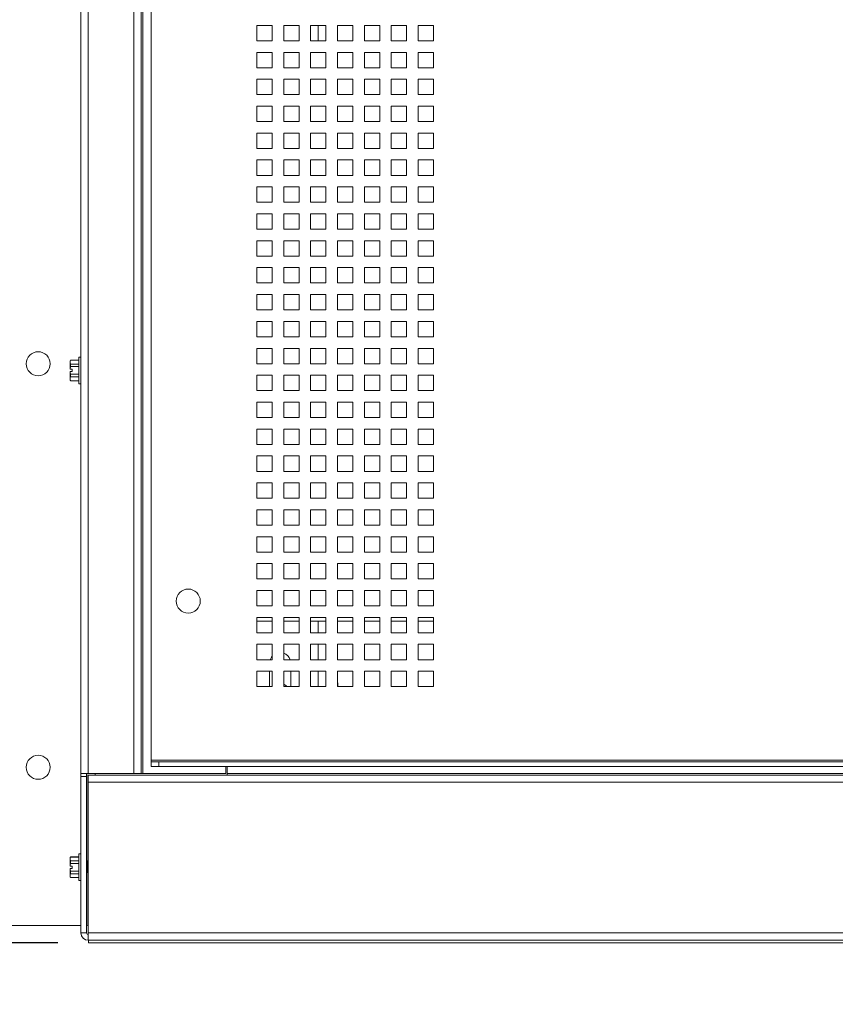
# Paper-space layout '5' of a CAD drawing. Header units: inches. Extents: x 1 to 109, y 1 to 85.
# Tile 24 of 58: x 46.61 to 53.25, y 44.01 to 52.01. Entities that reach past the tile are written whole.
import ezdxf

# ---------------------------------------------------------------- set-up
doc = ezdxf.new("R2010")
doc.units = ezdxf.units.IN
doc.header["$MEASUREMENT"] = 0
doc.layers.add('FORMAT', color=7, linetype='Continuous')
doc.styles.add('SLDTEXTSTYLE0', font='GOTHIC.TTF', dxfattribs={"width": 0.913})
doc.dimstyles.new('SLDDIMSTYLE10', dxfattribs={"dimtxt": 0.625, "dimasz": 0.65, "dimexe": 0, "dimexo": 0.0625, "dimgap": 0.15625, "dimtad": 0, "dimtih": 1, "dimtoh": 1, "dimdec": 0, "dimlfac": 1.6, "dimrnd": 1e-09, "dimzin": 12, "dimdsep": 46, "dimtxsty": 'SLDTEXTSTYLE0', "dimblk1": 'NONE', "dimblk2": 'NONE', "dimsah": 1, "dimcen": 0.09, "dimadec": 0, "dimazin": 3, "dimtfac": 1, "dimtdec": 0, "dimtofl": 0, "dimtmove": 0, "dimatfit": 3, "dimldrblk": 'NONE', "dimfxl": 1, "dimfrac": 2, "dimtolj": 1, "dimtzin": 12, "dimarcsym": 0})
doc.dimstyles.new('SLDDIMSTYLE11', dxfattribs={"dimtxt": 0.625, "dimasz": 0.65, "dimexe": 0, "dimexo": 0.0625, "dimgap": 0.15625, "dimtad": 0, "dimtih": 1, "dimtoh": 1, "dimlfac": 1.6, "dimrnd": 1e-09, "dimzin": 12, "dimdsep": 46, "dimtxsty": 'SLDTEXTSTYLE0', "dimblk1": 'NONE', "dimblk2": 'NONE', "dimsah": 1, "dimcen": 0.09, "dimadec": 0, "dimazin": 3, "dimtfac": 1, "dimtofl": 0, "dimtmove": 0, "dimatfit": 3, "dimldrblk": 'NONE', "dimfxl": 1, "dimfrac": 2, "dimtolj": 1, "dimtzin": 12, "dimarcsym": 0})

# ---------------------------------------------------------------- blocks, each defined once
blk = doc.blocks.new('_D_133')
at = {"layer": 'FORMAT', "color": 1, "ltscale": 5}
blk.add_line((46.9224, 44.5089), (40.4804, 44.5089), dxfattribs=at)
at = {"layer": 'FORMAT', "color": 1, "ltscale": 5, "insert": (39.5107, 44.8112), "char_height": 0.625, "attachment_point": 1, "style": 'SLDTEXTSTYLE0'}
blk.add_mtext('0', dxfattribs=at)
blk = doc.blocks.new('_NONE')
blk = doc.blocks.new('_D_134')
at = {"layer": 'FORMAT', "color": 1, "ltscale": 5}
blk.add_line((46.5124, 45.9346), (40.4804, 45.9346), dxfattribs=at)
at = {"layer": 'FORMAT', "color": 1, "ltscale": 5, "char_height": 0.625, "attachment_point": 1, "style": 'SLDTEXTSTYLE0'}
for s, insert in [('2 X ', (36.9248, 46.2368)), ('2.28', (38.3562, 46.2368))]:
    blk.add_mtext(s, dxfattribs=dict(at, insert=insert))
blk = doc.blocks.new('_D_135')
at = {"layer": 'FORMAT', "color": 1, "ltscale": 5}
blk.add_line((46.5124, 49.2158), (40.4804, 49.2158), dxfattribs=at)
at = {"layer": 'FORMAT', "color": 1, "ltscale": 5, "char_height": 0.625, "attachment_point": 1, "style": 'SLDTEXTSTYLE0'}
for s, insert in [('2 X ', (36.9248, 49.5181)), ('7.53', (38.3562, 49.5181))]:
    blk.add_mtext(s, dxfattribs=dict(at, insert=insert))
blk = doc.blocks.new('_D_136')
at = {"layer": 'FORMAT', "color": 1, "ltscale": 5}
blk.add_line((46.5124, 57.1846), (40.4804, 57.1846), dxfattribs=at)
at = {"layer": 'FORMAT', "color": 1, "ltscale": 5, "char_height": 0.625, "attachment_point": 1, "style": 'SLDTEXTSTYLE0'}
for s, insert in [('2 X ', (36.463, 57.4868)), ('20.28', (37.8944, 57.4868))]:
    blk.add_mtext(s, dxfattribs=dict(at, insert=insert))
blk = doc.blocks.new('_D_137')
at = {"layer": 'FORMAT', "color": 1, "ltscale": 5}
blk.add_line((46.5124, 60.4658), (40.4804, 60.4658), dxfattribs=at)
at = {"layer": 'FORMAT', "color": 1, "ltscale": 5, "char_height": 0.625, "attachment_point": 1, "style": 'SLDTEXTSTYLE0'}
for s, insert in [('2 X ', (36.463, 60.7681)), ('25.53', (37.8944, 60.7681))]:
    blk.add_mtext(s, dxfattribs=dict(at, insert=insert))
blk = doc.blocks.new('_D_138')
at = {"layer": 'FORMAT', "color": 1, "ltscale": 5}
blk.add_line((41.222, 65.6113), (40.4804, 65.6113), dxfattribs=at)
at = {"layer": 'FORMAT', "color": 1, "ltscale": 5, "insert": (37.8944, 65.9136), "char_height": 0.625, "attachment_point": 1, "style": 'SLDTEXTSTYLE0'}
blk.add_mtext('33.76', dxfattribs=at)
blk = doc.blocks.new('_D_139')
at = {"layer": 'FORMAT', "color": 1, "ltscale": 5}
blk.add_line((53.3865, 69.233), (40.4804, 69.233), dxfattribs=at)
at = {"layer": 'FORMAT', "color": 1, "ltscale": 5, "insert": (37.8944, 69.5353), "char_height": 0.625, "attachment_point": 1, "style": 'SLDTEXTSTYLE0'}
blk.add_mtext('39.56', dxfattribs=at)

psp = doc.layouts.new('5')

# ---------------------------------------------------------------- linework, layer by layer
at = {"color": 7, "linetype": 'Continuous', "lineweight": 15, "ltscale": 5}
for p, q in [((47.1099, 45.8841), (47.1099, 60.5752)), ((47.1691, 60.5752), (47.1691, 45.8841)), ((47.541, 45.8841), (47.541, 60.5752)), ((47.6002, 45.8841), (47.6002, 60.5752)), ((47.6127, 45.8841), (47.6127, 60.5752)), ((47.681, 45.9921), (47.681, 60.4786)), ((48.6654, 51.9659), (48.5404, 51.9659)), ((48.5404, 51.9659), (48.5404, 51.8409)), ((48.6654, 51.8409), (48.6654, 51.9659)), ((48.8842, 51.9659), (48.7592, 51.9659)), ((48.7592, 51.9659), (48.7592, 51.8409)), ((48.8842, 51.8409), (48.8842, 51.9659)), ((49.1029, 51.9659), (48.9779, 51.9659)), ((48.9779, 51.9659), (48.9779, 51.8409)), ((49.0405, 51.9659), (49.0405, 51.8409)), ((49.1029, 51.8409), (49.1029, 51.9659)), ((49.3217, 51.9659), (49.1967, 51.9659)), ((49.1967, 51.9659), (49.1967, 51.8409)), ((49.1968, 51.9659), (49.1968, 51.8409)), ((49.3217, 51.8409), (49.3217, 51.9659)), ((49.5404, 51.9659), (49.4154, 51.9659)), ((49.4154, 51.9659), (49.4154, 51.8409)), ((49.5404, 51.8409), (49.5404, 51.9659)), ((49.7592, 51.9659), (49.6342, 51.9659)), ((49.6342, 51.9659), (49.6342, 51.8409)), ((49.7592, 51.8409), (49.7592, 51.9659)), ((49.9779, 51.9659), (49.8529, 51.9659)), ((49.8529, 51.9659), (49.8529, 51.8409)), ((49.9779, 51.8409), (49.9779, 51.9659)), ((48.5404, 51.8409), (48.6654, 51.8409)), ((48.7592, 51.8409), (48.8842, 51.8409)), ((48.9779, 51.8409), (49.1029, 51.8409)), ((49.1967, 51.8409), (49.3217, 51.8409)), ((49.4154, 51.8409), (49.5404, 51.8409)), ((49.6342, 51.8409), (49.7592, 51.8409)), ((49.8529, 51.8409), (49.9779, 51.8409)), ((48.6654, 51.7472), (48.5404, 51.7472)), ((48.5404, 51.7472), (48.5404, 51.6222)), ((48.6654, 51.6222), (48.6654, 51.7472)), ((48.8842, 51.7472), (48.7592, 51.7472)), ((48.7592, 51.7472), (48.7592, 51.6222)), ((48.8842, 51.6222), (48.8842, 51.7472)), ((49.1029, 51.7472), (48.9779, 51.7472)), ((48.9779, 51.7472), (48.9779, 51.6222)), ((49.1029, 51.6222), (49.1029, 51.7472)), ((49.3217, 51.7472), (49.1967, 51.7472)), ((49.1967, 51.7472), (49.1967, 51.6222)), ((49.3217, 51.6222), (49.3217, 51.7472)), ((49.5404, 51.7472), (49.4154, 51.7472)), ((49.4154, 51.7472), (49.4154, 51.6222)), ((49.5404, 51.6222), (49.5404, 51.7472)), ((49.7592, 51.7472), (49.6342, 51.7472)), ((49.6342, 51.7472), (49.6342, 51.6222)), ((49.7592, 51.6222), (49.7592, 51.7472)), ((49.9779, 51.7472), (49.8529, 51.7472)), ((49.8529, 51.7472), (49.8529, 51.6222)), ((49.9779, 51.6222), (49.9779, 51.7472)), ((48.5404, 51.6222), (48.6654, 51.6222)), ((48.7592, 51.6222), (48.8842, 51.6222)), ((48.9779, 51.6222), (49.1029, 51.6222)), ((49.1967, 51.6222), (49.3217, 51.6222)), ((49.4154, 51.6222), (49.5404, 51.6222)), ((49.6342, 51.6222), (49.7592, 51.6222)), ((49.8529, 51.6222), (49.9779, 51.6222)), ((48.6654, 51.5284), (48.5404, 51.5284)), ((48.5404, 51.5284), (48.5404, 51.4034)), ((48.6654, 51.4034), (48.6654, 51.5284)), ((48.8842, 51.5284), (48.7592, 51.5284)), ((48.7592, 51.5284), (48.7592, 51.4034)), ((48.8842, 51.4034), (48.8842, 51.5284)), ((49.1029, 51.5284), (48.9779, 51.5284)), ((48.9779, 51.5284), (48.9779, 51.4034)), ((49.1029, 51.4034), (49.1029, 51.5284)), ((49.3217, 51.5284), (49.1967, 51.5284)), ((49.1967, 51.5284), (49.1967, 51.4034)), ((49.3217, 51.4034), (49.3217, 51.5284)), ((49.5404, 51.5284), (49.4154, 51.5284)), ((49.4154, 51.5284), (49.4154, 51.4034)), ((49.5404, 51.4034), (49.5404, 51.5284)), ((49.7592, 51.5284), (49.6342, 51.5284)), ((49.6342, 51.5284), (49.6342, 51.4034)), ((49.7592, 51.4034), (49.7592, 51.5284)), ((49.9779, 51.5284), (49.8529, 51.5284)), ((49.8529, 51.5284), (49.8529, 51.4034)), ((49.9779, 51.4034), (49.9779, 51.5284)), ((48.5404, 51.4034), (48.6654, 51.4034)), ((48.7592, 51.4034), (48.8842, 51.4034)), ((48.9779, 51.4034), (49.1029, 51.4034)), ((49.1967, 51.4034), (49.3217, 51.4034)), ((49.4154, 51.4034), (49.5404, 51.4034)), ((49.6342, 51.4034), (49.7592, 51.4034)), ((49.8529, 51.4034), (49.9779, 51.4034)), ((48.6654, 51.3097), (48.5404, 51.3097)), ((48.5404, 51.3097), (48.5404, 51.1847)), ((48.6654, 51.1847), (48.6654, 51.3097)), ((48.8842, 51.3097), (48.7592, 51.3097)), ((48.7592, 51.3097), (48.7592, 51.1847)), ((48.8842, 51.1847), (48.8842, 51.3097)), ((49.1029, 51.3097), (48.9779, 51.3097)), ((48.9779, 51.3097), (48.9779, 51.1847)), ((49.1029, 51.1847), (49.1029, 51.3097)), ((49.3217, 51.3097), (49.1967, 51.3097)), ((49.1967, 51.3097), (49.1967, 51.1847)), ((49.3217, 51.1847), (49.3217, 51.3097)), ((49.5404, 51.3097), (49.4154, 51.3097)), ((49.4154, 51.3097), (49.4154, 51.1847)), ((49.5404, 51.1847), (49.5404, 51.3097)), ((49.7592, 51.3097), (49.6342, 51.3097)), ((49.6342, 51.3097), (49.6342, 51.1847)), ((49.7592, 51.1847), (49.7592, 51.3097)), ((49.9779, 51.3097), (49.8529, 51.3097)), ((49.8529, 51.3097), (49.8529, 51.1847)), ((49.9779, 51.1847), (49.9779, 51.3097)), ((48.5404, 51.1847), (48.6654, 51.1847)), ((48.7592, 51.1847), (48.8842, 51.1847)), ((48.9779, 51.1847), (49.1029, 51.1847)), ((49.1967, 51.1847), (49.3217, 51.1847)), ((49.4154, 51.1847), (49.5404, 51.1847)), ((49.6342, 51.1847), (49.7592, 51.1847)), ((49.8529, 51.1847), (49.9779, 51.1847)), ((48.6654, 51.0909), (48.5404, 51.0909)), ((48.5404, 51.0909), (48.5404, 50.9659)), ((48.6654, 50.9659), (48.6654, 51.0909)), ((48.8842, 51.0909), (48.7592, 51.0909)), ((48.7592, 51.0909), (48.7592, 50.9659)), ((48.8842, 50.9659), (48.8842, 51.0909)), ((49.1029, 51.0909), (48.9779, 51.0909)), ((48.9779, 51.0909), (48.9779, 50.9659)), ((49.1029, 50.9659), (49.1029, 51.0909)), ((49.3217, 51.0909), (49.1967, 51.0909)), ((49.1967, 51.0909), (49.1967, 50.9659)), ((49.3217, 50.9659), (49.3217, 51.0909)), ((49.5404, 51.0909), (49.4154, 51.0909)), ((49.4154, 51.0909), (49.4154, 50.9659)), ((49.5404, 50.9659), (49.5404, 51.0909)), ((49.7592, 51.0909), (49.6342, 51.0909)), ((49.6342, 51.0909), (49.6342, 50.9659)), ((49.7592, 50.9659), (49.7592, 51.0909)), ((49.9779, 51.0909), (49.8529, 51.0909)), ((49.8529, 51.0909), (49.8529, 50.9659)), ((49.9779, 50.9659), (49.9779, 51.0909)), ((48.5404, 50.9659), (48.6654, 50.9659)), ((48.7592, 50.9659), (48.8842, 50.9659)), ((48.9779, 50.9659), (49.1029, 50.9659)), ((49.1967, 50.9659), (49.3217, 50.9659)), ((49.4154, 50.9659), (49.5404, 50.9659)), ((49.6342, 50.9659), (49.7592, 50.9659)), ((49.8529, 50.9659), (49.9779, 50.9659)), ((48.6654, 50.8722), (48.5404, 50.8722)), ((48.5404, 50.8722), (48.5404, 50.7472)), ((48.6654, 50.7472), (48.6654, 50.8722)), ((48.8842, 50.8722), (48.7592, 50.8722)), ((48.7592, 50.8722), (48.7592, 50.7472)), ((48.8842, 50.7472), (48.8842, 50.8722)), ((49.1029, 50.8722), (48.9779, 50.8722)), ((48.9779, 50.8722), (48.9779, 50.7472)), ((49.1029, 50.7472), (49.1029, 50.8722)), ((49.3217, 50.8722), (49.1967, 50.8722)), ((49.1967, 50.8722), (49.1967, 50.7472)), ((49.3217, 50.7472), (49.3217, 50.8722)), ((49.5404, 50.8722), (49.4154, 50.8722)), ((49.4154, 50.8722), (49.4154, 50.7472)), ((49.5404, 50.7472), (49.5404, 50.8722)), ((49.7592, 50.8722), (49.6342, 50.8722)), ((49.6342, 50.8722), (49.6342, 50.7472)), ((49.7592, 50.7472), (49.7592, 50.8722)), ((49.9779, 50.8722), (49.8529, 50.8722)), ((49.8529, 50.8722), (49.8529, 50.7472)), ((49.9779, 50.7472), (49.9779, 50.8722)), ((48.5404, 50.7472), (48.6654, 50.7472)), ((48.7592, 50.7472), (48.8842, 50.7472)), ((48.9779, 50.7472), (49.1029, 50.7472)), ((49.1967, 50.7472), (49.3217, 50.7472)), ((49.4154, 50.7472), (49.5404, 50.7472)), ((49.6342, 50.7472), (49.7592, 50.7472)), ((49.8529, 50.7472), (49.9779, 50.7472)), ((48.6654, 50.6534), (48.5404, 50.6534)), ((48.5404, 50.6534), (48.5404, 50.5284)), ((48.6654, 50.5284), (48.6654, 50.6534)), ((48.8842, 50.6534), (48.7592, 50.6534)), ((48.7592, 50.6534), (48.7592, 50.5284)), ((48.8842, 50.5284), (48.8842, 50.6534)), ((49.1029, 50.6534), (48.9779, 50.6534)), ((48.9779, 50.6534), (48.9779, 50.5284)), ((49.1029, 50.5284), (49.1029, 50.6534)), ((49.3217, 50.6534), (49.1967, 50.6534)), ((49.1967, 50.6534), (49.1967, 50.5284)), ((49.3217, 50.5284), (49.3217, 50.6534)), ((49.5404, 50.6534), (49.4154, 50.6534)), ((49.4154, 50.6534), (49.4154, 50.5284)), ((49.5404, 50.5284), (49.5404, 50.6534)), ((49.7592, 50.6534), (49.6342, 50.6534)), ((49.6342, 50.6534), (49.6342, 50.5284)), ((49.7592, 50.5284), (49.7592, 50.6534)), ((49.9779, 50.6534), (49.8529, 50.6534)), ((49.8529, 50.6534), (49.8529, 50.5284)), ((49.9779, 50.5284), (49.9779, 50.6534)), ((48.5404, 50.5284), (48.6654, 50.5284)), ((48.7592, 50.5284), (48.8842, 50.5284)), ((48.9779, 50.5284), (49.1029, 50.5284)), ((49.1967, 50.5284), (49.3217, 50.5284)), ((49.4154, 50.5284), (49.5404, 50.5284)), ((49.6342, 50.5284), (49.7592, 50.5284)), ((49.8529, 50.5284), (49.9779, 50.5284)), ((48.6654, 50.4347), (48.5404, 50.4347)), ((48.5404, 50.4347), (48.5404, 50.3097)), ((48.6654, 50.3097), (48.6654, 50.4347)), ((48.8842, 50.4347), (48.7592, 50.4347)), ((48.7592, 50.4347), (48.7592, 50.3097)), ((48.8842, 50.3097), (48.8842, 50.4347)), ((49.1029, 50.4347), (48.9779, 50.4347)), ((48.9779, 50.4347), (48.9779, 50.3097)), ((49.1029, 50.3097), (49.1029, 50.4347)), ((49.3217, 50.4347), (49.1967, 50.4347)), ((49.1967, 50.4347), (49.1967, 50.3097)), ((49.3217, 50.3097), (49.3217, 50.4347)), ((49.5404, 50.4347), (49.4154, 50.4347)), ((49.4154, 50.4347), (49.4154, 50.3097)), ((49.5404, 50.3097), (49.5404, 50.4347)), ((49.7592, 50.4347), (49.6342, 50.4347)), ((49.6342, 50.4347), (49.6342, 50.3097)), ((49.7592, 50.3097), (49.7592, 50.4347)), ((49.9779, 50.4347), (49.8529, 50.4347)), ((49.8529, 50.4347), (49.8529, 50.3097)), ((49.9779, 50.3097), (49.9779, 50.4347)), ((48.5404, 50.3097), (48.6654, 50.3097)), ((48.7592, 50.3097), (48.8842, 50.3097)), ((48.9779, 50.3097), (49.1029, 50.3097)), ((49.1967, 50.3097), (49.3217, 50.3097)), ((49.4154, 50.3097), (49.5404, 50.3097)), ((49.6342, 50.3097), (49.7592, 50.3097)), ((49.8529, 50.3097), (49.9779, 50.3097)), ((48.6654, 50.2159), (48.5404, 50.2159)), ((48.5404, 50.2159), (48.5404, 50.0909)), ((48.6654, 50.0909), (48.6654, 50.2159)), ((48.8842, 50.2159), (48.7592, 50.2159)), ((48.7592, 50.2159), (48.7592, 50.0909)), ((48.8842, 50.0909), (48.8842, 50.2159)), ((49.1029, 50.2159), (48.9779, 50.2159)), ((48.9779, 50.2159), (48.9779, 50.0909)), ((49.1029, 50.0909), (49.1029, 50.2159)), ((49.3217, 50.2159), (49.1967, 50.2159)), ((49.1967, 50.2159), (49.1967, 50.0909)), ((49.3217, 50.0909), (49.3217, 50.2159)), ((49.5404, 50.2159), (49.4154, 50.2159)), ((49.4154, 50.2159), (49.4154, 50.0909)), ((49.5404, 50.0909), (49.5404, 50.2159)), ((49.7592, 50.2159), (49.6342, 50.2159)), ((49.6342, 50.2159), (49.6342, 50.0909)), ((49.7592, 50.0909), (49.7592, 50.2159)), ((49.9779, 50.2159), (49.8529, 50.2159)), ((49.8529, 50.2159), (49.8529, 50.0909)), ((49.9779, 50.0909), (49.9779, 50.2159)), ((48.5404, 50.0909), (48.6654, 50.0909)), ((48.7592, 50.0909), (48.8842, 50.0909)), ((48.9779, 50.0909), (49.1029, 50.0909)), ((49.1967, 50.0909), (49.3217, 50.0909)), ((49.4154, 50.0909), (49.5404, 50.0909)), ((49.6342, 50.0909), (49.7592, 50.0909)), ((49.8529, 50.0909), (49.9779, 50.0909)), ((48.6654, 49.9972), (48.5404, 49.9972)), ((48.5404, 49.9972), (48.5404, 49.8722)), ((48.6654, 49.8722), (48.6654, 49.9972)), ((48.8842, 49.9972), (48.7592, 49.9972)), ((48.7592, 49.9972), (48.7592, 49.8722)), ((48.8842, 49.8722), (48.8842, 49.9972)), ((49.1029, 49.9972), (48.9779, 49.9972)), ((48.9779, 49.9972), (48.9779, 49.8722)), ((49.1029, 49.8722), (49.1029, 49.9972)), ((49.3217, 49.9972), (49.1967, 49.9972)), ((49.1967, 49.9972), (49.1967, 49.8722)), ((49.3217, 49.8722), (49.3217, 49.9972)), ((49.5404, 49.9972), (49.4154, 49.9972)), ((49.4154, 49.9972), (49.4154, 49.8722)), ((49.5404, 49.8722), (49.5404, 49.9972)), ((49.7592, 49.9972), (49.6342, 49.9972)), ((49.6342, 49.9972), (49.6342, 49.8722)), ((49.7592, 49.8722), (49.7592, 49.9972)), ((49.9779, 49.9972), (49.8529, 49.9972)), ((49.8529, 49.9972), (49.8529, 49.8722)), ((49.9779, 49.8722), (49.9779, 49.9972)), ((48.5404, 49.8722), (48.6654, 49.8722)), ((48.7592, 49.8722), (48.8842, 49.8722)), ((48.9779, 49.8722), (49.1029, 49.8722)), ((49.1967, 49.8722), (49.3217, 49.8722)), ((49.4154, 49.8722), (49.5404, 49.8722)), ((49.6342, 49.8722), (49.7592, 49.8722)), ((49.8529, 49.8722), (49.9779, 49.8722)), ((48.6654, 49.7784), (48.5404, 49.7784)), ((48.5404, 49.7784), (48.5404, 49.6534)), ((48.6654, 49.6534), (48.6654, 49.7784)), ((48.8842, 49.7784), (48.7592, 49.7784)), ((48.7592, 49.7784), (48.7592, 49.6534)), ((48.8842, 49.6534), (48.8842, 49.7784)), ((49.1029, 49.7784), (48.9779, 49.7784)), ((48.9779, 49.7784), (48.9779, 49.6534)), ((49.1029, 49.6534), (49.1029, 49.7784)), ((49.3217, 49.7784), (49.1967, 49.7784)), ((49.1967, 49.7784), (49.1967, 49.6534)), ((49.3217, 49.6534), (49.3217, 49.7784)), ((49.5404, 49.7784), (49.4154, 49.7784)), ((49.4154, 49.7784), (49.4154, 49.6534)), ((49.5404, 49.6534), (49.5404, 49.7784)), ((49.7592, 49.7784), (49.6342, 49.7784)), ((49.6342, 49.7784), (49.6342, 49.6534)), ((49.7592, 49.6534), (49.7592, 49.7784)), ((49.9779, 49.7784), (49.8529, 49.7784)), ((49.8529, 49.7784), (49.8529, 49.6534)), ((49.9779, 49.6534), (49.9779, 49.7784)), ((48.5404, 49.6534), (48.6654, 49.6534)), ((48.7592, 49.6534), (48.8842, 49.6534)), ((48.9779, 49.6534), (49.1029, 49.6534)), ((49.1967, 49.6534), (49.3217, 49.6534)), ((49.4154, 49.6534), (49.5404, 49.6534)), ((49.6342, 49.6534), (49.7592, 49.6534)), ((49.8529, 49.6534), (49.9779, 49.6534)), ((48.6654, 49.5597), (48.5404, 49.5597)), ((48.5404, 49.5597), (48.5404, 49.4347)), ((48.6654, 49.4347), (48.6654, 49.5597)), ((48.8842, 49.5597), (48.7592, 49.5597)), ((48.7592, 49.5597), (48.7592, 49.4347)), ((48.8842, 49.4347), (48.8842, 49.5597)), ((49.1029, 49.5597), (48.9779, 49.5597)), ((48.9779, 49.5597), (48.9779, 49.4347)), ((49.1029, 49.4347), (49.1029, 49.5597)), ((49.3217, 49.5597), (49.1967, 49.5597)), ((49.1967, 49.5597), (49.1967, 49.4347)), ((49.3217, 49.4347), (49.3217, 49.5597)), ((49.5404, 49.5597), (49.4154, 49.5597)), ((49.4154, 49.5597), (49.4154, 49.4347)), ((49.5404, 49.4347), (49.5404, 49.5597)), ((49.7592, 49.5597), (49.6342, 49.5597)), ((49.6342, 49.5597), (49.6342, 49.4347)), ((49.7592, 49.4347), (49.7592, 49.5597)), ((49.9779, 49.5597), (49.8529, 49.5597)), ((49.8529, 49.5597), (49.8529, 49.4347)), ((49.9779, 49.4347), (49.9779, 49.5597)), ((48.5404, 49.4347), (48.6654, 49.4347)), ((48.7592, 49.4347), (48.8842, 49.4347)), ((48.9779, 49.4347), (49.1029, 49.4347)), ((49.1967, 49.4347), (49.3217, 49.4347)), ((49.4154, 49.4347), (49.5404, 49.4347)), ((49.6342, 49.4347), (49.7592, 49.4347)), ((49.8529, 49.4347), (49.9779, 49.4347)), ((48.6654, 49.3409), (48.5404, 49.3409)), ((48.5404, 49.3409), (48.5404, 49.2159)), ((48.6654, 49.2159), (48.6654, 49.3409)), ((48.8842, 49.3409), (48.7592, 49.3409)), ((48.7592, 49.3409), (48.7592, 49.2159)), ((48.8842, 49.2159), (48.8842, 49.3409)), ((49.1029, 49.3409), (48.9779, 49.3409)), ((48.9779, 49.3409), (48.9779, 49.2159)), ((49.1029, 49.2159), (49.1029, 49.3409)), ((49.3217, 49.3409), (49.1967, 49.3409)), ((49.1967, 49.3409), (49.1967, 49.2159)), ((49.3217, 49.2159), (49.3217, 49.3409)), ((49.5404, 49.3409), (49.4154, 49.3409)), ((49.4154, 49.3409), (49.4154, 49.2159)), ((49.5404, 49.2159), (49.5404, 49.3409)), ((49.7592, 49.3409), (49.6342, 49.3409)), ((49.6342, 49.3409), (49.6342, 49.2159)), ((49.7592, 49.2159), (49.7592, 49.3409)), ((49.9779, 49.3409), (49.8529, 49.3409)), ((49.8529, 49.3409), (49.8529, 49.2159)), ((49.9779, 49.2159), (49.9779, 49.3409)), ((47.0245, 49.2451), (47.0218, 49.2393)), ((47.0218, 49.2288), (47.0218, 49.2393)), ((47.0923, 49.2451), (47.0245, 49.2451)), ((47.0245, 49.2451), (47.0245, 49.2442)), ((47.0923, 49.2442), (47.0245, 49.2442)), ((47.1099, 49.2699), (47.0923, 49.2699)), ((47.0923, 49.2699), (47.0923, 49.0524)), ((47.0218, 49.1709), (47.0218, 49.2288)), ((47.0218, 49.1709), (47.0221, 49.1709)), ((47.0218, 49.0935), (47.0218, 49.1514)), ((47.0221, 49.1514), (47.0218, 49.1514)), ((47.0394, 49.1709), (47.0221, 49.1709)), ((47.0394, 49.1514), (47.0221, 49.1514)), ((47.0245, 49.2134), (47.0245, 49.192)), ((47.0245, 49.2134), (47.0923, 49.2134)), ((47.0923, 49.192), (47.0245, 49.192)), ((47.0394, 49.1514), (47.0394, 49.1709)), ((48.5404, 49.2159), (48.6654, 49.2159)), ((48.7592, 49.2159), (48.8842, 49.2159)), ((48.9779, 49.2159), (49.1029, 49.2159)), ((49.1967, 49.2159), (49.3217, 49.2159)), ((49.4154, 49.2159), (49.5404, 49.2159)), ((49.6342, 49.2159), (49.7592, 49.2159)), ((49.8529, 49.2159), (49.9779, 49.2159)), ((47.0218, 49.083), (47.0218, 49.0935)), ((47.0218, 49.083), (47.0245, 49.0771)), ((47.0245, 49.1303), (47.0923, 49.1303)), ((47.0245, 49.1303), (47.0245, 49.1089)), ((47.0923, 49.1089), (47.0245, 49.1089)), ((47.0245, 49.078), (47.0923, 49.078)), ((47.0245, 49.078), (47.0245, 49.0771)), ((47.0245, 49.0771), (47.0923, 49.0771)), ((48.6654, 49.1222), (48.5404, 49.1222)), ((48.5404, 49.1222), (48.5404, 48.9972)), ((48.6654, 48.9972), (48.6654, 49.1222)), ((48.8842, 49.1222), (48.7592, 49.1222)), ((48.7592, 49.1222), (48.7592, 48.9972)), ((48.8842, 48.9972), (48.8842, 49.1222)), ((49.1029, 49.1222), (48.9779, 49.1222)), ((48.9779, 49.1222), (48.9779, 48.9972)), ((49.1029, 48.9972), (49.1029, 49.1222)), ((49.3217, 49.1222), (49.1967, 49.1222)), ((49.1967, 49.1222), (49.1967, 48.9972)), ((49.3217, 48.9972), (49.3217, 49.1222)), ((49.5404, 49.1222), (49.4154, 49.1222)), ((49.4154, 49.1222), (49.4154, 48.9972)), ((49.5404, 48.9972), (49.5404, 49.1222)), ((49.7592, 49.1222), (49.6342, 49.1222)), ((49.6342, 49.1222), (49.6342, 48.9972)), ((49.7592, 48.9972), (49.7592, 49.1222)), ((49.9779, 49.1222), (49.8529, 49.1222)), ((49.8529, 49.1222), (49.8529, 48.9972)), ((49.9779, 48.9972), (49.9779, 49.1222)), ((47.0923, 49.0524), (47.1099, 49.0524)), ((48.5404, 48.9972), (48.6654, 48.9972)), ((48.7592, 48.9972), (48.8842, 48.9972)), ((48.9779, 48.9972), (49.1029, 48.9972)), ((49.1967, 48.9972), (49.3217, 48.9972)), ((49.4154, 48.9972), (49.5404, 48.9972)), ((49.6342, 48.9972), (49.7592, 48.9972)), ((49.8529, 48.9972), (49.9779, 48.9972)), ((48.6654, 48.9034), (48.5404, 48.9034)), ((48.5404, 48.9034), (48.5404, 48.7784)), ((48.6654, 48.7784), (48.6654, 48.9034)), ((48.8842, 48.9034), (48.7592, 48.9034)), ((48.7592, 48.9034), (48.7592, 48.7784)), ((48.8842, 48.7784), (48.8842, 48.9034)), ((49.1029, 48.9034), (48.9779, 48.9034)), ((48.9779, 48.9034), (48.9779, 48.7784)), ((49.1029, 48.7784), (49.1029, 48.9034)), ((49.3217, 48.9034), (49.1967, 48.9034)), ((49.1967, 48.9034), (49.1967, 48.7784)), ((49.3217, 48.7784), (49.3217, 48.9034)), ((49.5404, 48.9034), (49.4154, 48.9034)), ((49.4154, 48.9034), (49.4154, 48.7784)), ((49.5404, 48.7784), (49.5404, 48.9034)), ((49.7592, 48.9034), (49.6342, 48.9034)), ((49.6342, 48.9034), (49.6342, 48.7784)), ((49.7592, 48.7784), (49.7592, 48.9034)), ((49.9779, 48.9034), (49.8529, 48.9034)), ((49.8529, 48.9034), (49.8529, 48.7784)), ((49.9779, 48.7784), (49.9779, 48.9034)), ((48.5404, 48.7784), (48.6654, 48.7784)), ((48.7592, 48.7784), (48.8842, 48.7784)), ((48.9779, 48.7784), (49.1029, 48.7784)), ((49.1967, 48.7784), (49.3217, 48.7784)), ((49.4154, 48.7784), (49.5404, 48.7784)), ((49.6342, 48.7784), (49.7592, 48.7784)), ((49.8529, 48.7784), (49.9779, 48.7784)), ((48.6654, 48.6847), (48.5404, 48.6847)), ((48.5404, 48.6847), (48.5404, 48.5597)), ((48.6654, 48.5597), (48.6654, 48.6847)), ((48.8842, 48.6847), (48.7592, 48.6847)), ((48.7592, 48.6847), (48.7592, 48.5597)), ((48.8842, 48.5597), (48.8842, 48.6847)), ((49.1029, 48.6847), (48.9779, 48.6847)), ((48.9779, 48.6847), (48.9779, 48.5597)), ((49.1029, 48.5597), (49.1029, 48.6847)), ((49.3217, 48.6847), (49.1967, 48.6847)), ((49.1967, 48.6847), (49.1967, 48.5597)), ((49.3217, 48.5597), (49.3217, 48.6847)), ((49.5404, 48.6847), (49.4154, 48.6847)), ((49.4154, 48.6847), (49.4154, 48.5597)), ((49.5404, 48.5597), (49.5404, 48.6847)), ((49.7592, 48.6847), (49.6342, 48.6847)), ((49.6342, 48.6847), (49.6342, 48.5597)), ((49.7592, 48.5597), (49.7592, 48.6847)), ((49.9779, 48.6847), (49.8529, 48.6847)), ((49.8529, 48.6847), (49.8529, 48.5597)), ((49.9779, 48.5597), (49.9779, 48.6847)), ((48.5404, 48.5597), (48.6654, 48.5597)), ((48.7592, 48.5597), (48.8842, 48.5597)), ((48.9779, 48.5597), (49.1029, 48.5597)), ((49.1967, 48.5597), (49.3217, 48.5597)), ((49.4154, 48.5597), (49.5404, 48.5597)), ((49.6342, 48.5597), (49.7592, 48.5597)), ((49.8529, 48.5597), (49.9779, 48.5597)), ((48.6654, 48.4659), (48.5404, 48.4659)), ((48.5404, 48.4659), (48.5404, 48.3409)), ((48.6654, 48.3409), (48.6654, 48.4659)), ((48.8842, 48.4659), (48.7592, 48.4659)), ((48.7592, 48.4659), (48.7592, 48.3409)), ((48.8842, 48.3409), (48.8842, 48.4659)), ((49.1029, 48.4659), (48.9779, 48.4659)), ((48.9779, 48.4659), (48.9779, 48.3409)), ((49.1029, 48.3409), (49.1029, 48.4659)), ((49.3217, 48.4659), (49.1967, 48.4659)), ((49.1967, 48.4659), (49.1967, 48.3409)), ((49.3217, 48.3409), (49.3217, 48.4659)), ((49.5404, 48.4659), (49.4154, 48.4659)), ((49.4154, 48.4659), (49.4154, 48.3409)), ((49.5404, 48.3409), (49.5404, 48.4659)), ((49.7592, 48.4659), (49.6342, 48.4659)), ((49.6342, 48.4659), (49.6342, 48.3409)), ((49.7592, 48.3409), (49.7592, 48.4659)), ((49.9779, 48.4659), (49.8529, 48.4659)), ((49.8529, 48.4659), (49.8529, 48.3409)), ((49.9779, 48.3409), (49.9779, 48.4659)), ((48.5404, 48.3409), (48.6654, 48.3409)), ((48.7592, 48.3409), (48.8842, 48.3409)), ((48.9779, 48.3409), (49.1029, 48.3409)), ((49.1967, 48.3409), (49.3217, 48.3409)), ((49.4154, 48.3409), (49.5404, 48.3409)), ((49.6342, 48.3409), (49.7592, 48.3409)), ((49.8529, 48.3409), (49.9779, 48.3409)), ((48.6654, 48.2472), (48.5404, 48.2472)), ((48.5404, 48.2472), (48.5404, 48.1222)), ((48.6654, 48.1222), (48.6654, 48.2472)), ((48.8842, 48.2472), (48.7592, 48.2472)), ((48.7592, 48.2472), (48.7592, 48.1222)), ((48.8842, 48.1222), (48.8842, 48.2472)), ((49.1029, 48.2472), (48.9779, 48.2472)), ((48.9779, 48.2472), (48.9779, 48.1222)), ((49.1029, 48.1222), (49.1029, 48.2472)), ((49.3217, 48.2472), (49.1967, 48.2472)), ((49.1967, 48.2472), (49.1967, 48.1222)), ((49.3217, 48.1222), (49.3217, 48.2472)), ((49.5404, 48.2472), (49.4154, 48.2472)), ((49.4154, 48.2472), (49.4154, 48.1222)), ((49.5404, 48.1222), (49.5404, 48.2472)), ((49.7592, 48.2472), (49.6342, 48.2472)), ((49.6342, 48.2472), (49.6342, 48.1222)), ((49.7592, 48.1222), (49.7592, 48.2472)), ((49.9779, 48.2472), (49.8529, 48.2472)), ((49.8529, 48.2472), (49.8529, 48.1222)), ((49.9779, 48.1222), (49.9779, 48.2472)), ((48.5404, 48.1222), (48.6654, 48.1222)), ((48.7592, 48.1222), (48.8842, 48.1222)), ((48.9779, 48.1222), (49.1029, 48.1222)), ((49.1967, 48.1222), (49.3217, 48.1222)), ((49.4154, 48.1222), (49.5404, 48.1222)), ((49.6342, 48.1222), (49.7592, 48.1222)), ((49.8529, 48.1222), (49.9779, 48.1222)), ((48.6654, 48.0284), (48.5404, 48.0284)), ((48.5404, 48.0284), (48.5404, 47.9034)), ((48.6654, 47.9034), (48.6654, 48.0284)), ((48.8842, 48.0284), (48.7592, 48.0284)), ((48.7592, 48.0284), (48.7592, 47.9034)), ((48.8842, 47.9034), (48.8842, 48.0284)), ((49.1029, 48.0284), (48.9779, 48.0284)), ((48.9779, 48.0284), (48.9779, 47.9034)), ((49.1029, 47.9034), (49.1029, 48.0284)), ((49.3217, 48.0284), (49.1967, 48.0284)), ((49.1967, 48.0284), (49.1967, 47.9034)), ((49.3217, 47.9034), (49.3217, 48.0284)), ((49.5404, 48.0284), (49.4154, 48.0284)), ((49.4154, 48.0284), (49.4154, 47.9034)), ((49.5404, 47.9034), (49.5404, 48.0284)), ((49.7592, 48.0284), (49.6342, 48.0284)), ((49.6342, 48.0284), (49.6342, 47.9034)), ((49.7592, 47.9034), (49.7592, 48.0284)), ((49.9779, 48.0284), (49.8529, 48.0284)), ((49.8529, 48.0284), (49.8529, 47.9034)), ((49.9779, 47.9034), (49.9779, 48.0284)), ((48.5404, 47.9034), (48.6654, 47.9034)), ((48.7592, 47.9034), (48.8842, 47.9034)), ((48.9779, 47.9034), (49.1029, 47.9034)), ((49.1967, 47.9034), (49.3217, 47.9034)), ((49.4154, 47.9034), (49.5404, 47.9034)), ((49.6342, 47.9034), (49.7592, 47.9034)), ((49.8529, 47.9034), (49.9779, 47.9034)), ((48.6654, 47.8097), (48.5404, 47.8097)), ((48.5404, 47.8097), (48.5404, 47.6847)), ((48.6654, 47.6847), (48.6654, 47.8097)), ((48.8842, 47.8097), (48.7592, 47.8097)), ((48.7592, 47.8097), (48.7592, 47.6847)), ((48.8842, 47.6847), (48.8842, 47.8097)), ((49.1029, 47.8097), (48.9779, 47.8097)), ((48.9779, 47.8097), (48.9779, 47.6847)), ((49.1029, 47.6847), (49.1029, 47.8097)), ((49.3217, 47.8097), (49.1967, 47.8097)), ((49.1967, 47.8097), (49.1967, 47.6847)), ((49.3217, 47.6847), (49.3217, 47.8097)), ((49.5404, 47.8097), (49.4154, 47.8097)), ((49.4154, 47.8097), (49.4154, 47.6847)), ((49.5404, 47.6847), (49.5404, 47.8097)), ((49.7592, 47.8097), (49.6342, 47.8097)), ((49.6342, 47.8097), (49.6342, 47.6847)), ((49.7592, 47.6847), (49.7592, 47.8097)), ((49.9779, 47.8097), (49.8529, 47.8097)), ((49.8529, 47.8097), (49.8529, 47.6847)), ((49.9779, 47.6847), (49.9779, 47.8097)), ((48.5404, 47.6847), (48.6654, 47.6847)), ((48.7592, 47.6847), (48.8842, 47.6847)), ((48.9779, 47.6847), (49.1029, 47.6847)), ((49.1967, 47.6847), (49.3217, 47.6847)), ((49.4154, 47.6847), (49.5404, 47.6847)), ((49.6342, 47.6847), (49.7592, 47.6847)), ((49.8529, 47.6847), (49.9779, 47.6847)), ((48.6654, 47.5909), (48.5404, 47.5909)), ((48.5404, 47.5909), (48.5404, 47.4659)), ((48.6654, 47.4659), (48.6654, 47.5909)), ((48.8842, 47.5909), (48.7592, 47.5909)), ((48.7592, 47.5909), (48.7592, 47.4659)), ((48.8842, 47.4659), (48.8842, 47.5909)), ((49.1029, 47.5909), (48.9779, 47.5909)), ((48.9779, 47.5909), (48.9779, 47.4659)), ((49.1029, 47.4659), (49.1029, 47.5909)), ((49.3217, 47.5909), (49.1967, 47.5909)), ((49.1967, 47.5909), (49.1967, 47.4659)), ((49.3217, 47.4659), (49.3217, 47.5909)), ((49.5404, 47.5909), (49.4154, 47.5909)), ((49.4154, 47.5909), (49.4154, 47.4659)), ((49.5404, 47.4659), (49.5404, 47.5909)), ((49.7592, 47.5909), (49.6342, 47.5909)), ((49.6342, 47.5909), (49.6342, 47.4659)), ((49.7592, 47.4659), (49.7592, 47.5909)), ((49.9779, 47.5909), (49.8529, 47.5909)), ((49.8529, 47.5909), (49.8529, 47.4659)), ((49.9779, 47.4659), (49.9779, 47.5909)), ((48.5404, 47.4659), (48.6654, 47.4659)), ((48.7592, 47.4659), (48.8842, 47.4659)), ((48.9779, 47.4659), (49.1029, 47.4659)), ((49.1967, 47.4659), (49.3217, 47.4659)), ((49.4154, 47.4659), (49.5404, 47.4659)), ((49.6342, 47.4659), (49.7592, 47.4659)), ((49.8529, 47.4659), (49.9779, 47.4659)), ((48.6654, 47.3722), (48.5404, 47.3722)), ((48.5404, 47.3722), (48.5404, 47.2472)), ((48.6654, 47.2472), (48.6654, 47.3722)), ((48.8842, 47.3722), (48.7592, 47.3722)), ((48.7592, 47.3722), (48.7592, 47.2472)), ((48.8842, 47.2472), (48.8842, 47.3722)), ((49.1029, 47.3722), (48.9779, 47.3722)), ((48.9779, 47.3722), (48.9779, 47.2472)), ((49.1029, 47.2472), (49.1029, 47.3722)), ((49.3217, 47.3722), (49.1967, 47.3722)), ((49.1967, 47.3722), (49.1967, 47.2472)), ((49.3217, 47.2472), (49.3217, 47.3722)), ((49.5404, 47.3722), (49.4154, 47.3722)), ((49.4154, 47.3722), (49.4154, 47.2472)), ((49.5404, 47.2472), (49.5404, 47.3722)), ((49.7592, 47.3722), (49.6342, 47.3722)), ((49.6342, 47.3722), (49.6342, 47.2472)), ((49.7592, 47.2472), (49.7592, 47.3722)), ((49.9779, 47.3722), (49.8529, 47.3722)), ((49.8529, 47.3722), (49.8529, 47.2472)), ((49.9779, 47.2472), (49.9779, 47.3722)), ((48.5404, 47.2472), (48.6654, 47.2472)), ((48.7592, 47.2472), (48.8842, 47.2472)), ((48.9779, 47.2472), (49.1029, 47.2472)), ((49.1967, 47.2472), (49.3217, 47.2472)), ((49.4154, 47.2472), (49.5404, 47.2472)), ((49.6342, 47.2472), (49.7592, 47.2472)), ((49.8529, 47.2472), (49.9779, 47.2472)), ((48.6654, 47.1534), (48.5404, 47.1534)), ((48.5404, 47.1534), (48.5404, 47.0284)), ((48.6654, 47.0284), (48.6654, 47.1534)), ((48.8842, 47.1534), (48.7592, 47.1534)), ((48.7592, 47.1534), (48.7592, 47.0284)), ((48.8842, 47.0284), (48.8842, 47.1534)), ((49.1029, 47.1534), (48.9779, 47.1534)), ((48.9779, 47.1534), (48.9779, 47.0284)), ((49.1029, 47.0284), (49.1029, 47.1534)), ((49.3217, 47.1534), (49.1967, 47.1534)), ((49.1967, 47.1534), (49.1967, 47.0284)), ((49.3217, 47.0284), (49.3217, 47.1534)), ((49.5404, 47.1534), (49.4154, 47.1534)), ((49.4154, 47.1534), (49.4154, 47.0284)), ((49.5404, 47.0284), (49.5404, 47.1534)), ((49.7592, 47.1534), (49.6342, 47.1534)), ((49.6342, 47.1534), (49.6342, 47.0284)), ((49.7592, 47.0284), (49.7592, 47.1534)), ((49.9779, 47.1534), (49.8529, 47.1534)), ((49.8529, 47.1534), (49.8529, 47.0284)), ((49.9779, 47.0284), (49.9779, 47.1534)), ((48.6654, 47.1227), (48.5404, 47.1227)), ((48.8842, 47.1227), (48.7592, 47.1227)), ((49.1029, 47.1227), (48.9779, 47.1227)), ((49.0405, 47.0284), (49.0405, 47.1227)), ((49.3217, 47.1227), (49.1967, 47.1227)), ((49.1968, 47.0284), (49.1968, 47.1227)), ((49.5404, 47.1227), (49.4154, 47.1227)), ((49.7592, 47.1227), (49.6342, 47.1227)), ((49.9779, 47.1227), (49.8529, 47.1227)), ((48.5404, 47.0284), (48.6654, 47.0284)), ((48.7592, 47.0284), (48.8842, 47.0284)), ((48.9779, 47.0284), (49.1029, 47.0284)), ((49.1967, 47.0284), (49.3217, 47.0284)), ((49.4154, 47.0284), (49.5404, 47.0284)), ((49.6342, 47.0284), (49.7592, 47.0284)), ((49.8529, 47.0284), (49.9779, 47.0284)), ((48.6654, 46.9347), (48.5404, 46.9347)), ((48.5404, 46.9347), (48.5404, 46.8097)), ((48.6654, 46.8097), (48.6654, 46.9347)), ((48.8842, 46.9347), (48.7592, 46.9347)), ((48.7592, 46.9347), (48.7592, 46.8097)), ((48.8842, 46.8097), (48.8842, 46.9347)), ((49.1029, 46.9347), (48.9779, 46.9347)), ((48.9779, 46.9347), (48.9779, 46.8097)), ((49.0405, 46.8097), (49.0405, 46.9347)), ((49.1029, 46.8097), (49.1029, 46.9347)), ((49.3217, 46.9347), (49.1967, 46.9347)), ((49.1967, 46.9347), (49.1967, 46.8097)), ((49.1968, 46.8097), (49.1968, 46.9347)), ((49.3217, 46.8097), (49.3217, 46.9347)), ((49.5404, 46.9347), (49.4154, 46.9347)), ((49.4154, 46.9347), (49.4154, 46.8097)), ((49.5404, 46.8097), (49.5404, 46.9347)), ((49.7592, 46.9347), (49.6342, 46.9347)), ((49.6342, 46.9347), (49.6342, 46.8097)), ((49.7592, 46.8097), (49.7592, 46.9347)), ((49.9779, 46.9347), (49.8529, 46.9347)), ((49.8529, 46.9347), (49.8529, 46.8097)), ((49.9779, 46.8097), (49.9779, 46.9347)), ((48.5404, 46.8097), (48.6654, 46.8097)), ((48.7592, 46.8097), (48.8842, 46.8097)), ((48.9779, 46.8097), (49.1029, 46.8097)), ((49.1967, 46.8097), (49.3217, 46.8097)), ((49.4154, 46.8097), (49.5404, 46.8097)), ((49.6342, 46.8097), (49.7592, 46.8097)), ((49.8529, 46.8097), (49.9779, 46.8097)), ((48.6654, 46.7159), (48.5404, 46.7159)), ((48.5404, 46.7159), (48.5404, 46.5909)), ((48.6427, 46.5909), (48.6427, 46.7159)), ((48.6654, 46.5909), (48.6654, 46.7159)), ((48.8842, 46.7159), (48.7592, 46.7159)), ((48.7592, 46.7159), (48.7592, 46.5909)), ((48.8183, 46.7159), (48.8183, 46.5909)), ((48.8842, 46.5909), (48.8842, 46.7159)), ((49.1029, 46.7159), (48.9779, 46.7159)), ((48.9779, 46.7159), (48.9779, 46.5909)), ((49.0405, 46.5909), (49.0405, 46.7159)), ((49.1029, 46.5909), (49.1029, 46.7159)), ((49.3217, 46.7159), (49.1967, 46.7159)), ((49.1967, 46.7159), (49.1967, 46.5909)), ((49.1968, 46.6539), (49.1968, 46.7159)), ((49.3217, 46.5909), (49.3217, 46.7159)), ((49.5404, 46.7159), (49.4154, 46.7159)), ((49.4154, 46.7159), (49.4154, 46.5909)), ((49.5404, 46.5909), (49.5404, 46.7159)), ((49.7592, 46.7159), (49.6342, 46.7159)), ((49.6342, 46.7159), (49.6342, 46.5909)), ((49.7592, 46.5909), (49.7592, 46.7159)), ((49.9779, 46.7159), (49.8529, 46.7159)), ((49.8529, 46.7159), (49.8529, 46.5909)), ((49.9779, 46.5909), (49.9779, 46.7159)), ((48.5404, 46.5909), (48.6654, 46.5909)), ((48.664, 46.5909), (48.6654, 46.5923)), ((48.7592, 46.5909), (48.8842, 46.5909)), ((48.9779, 46.5909), (49.1029, 46.5909)), ((49.1967, 46.5909), (49.3217, 46.5909)), ((49.1968, 46.6539), (49.1984, 46.5909)), ((49.4154, 46.5909), (49.5404, 46.5909)), ((49.6342, 46.5909), (49.7592, 46.5909)), ((49.8529, 46.5909), (49.9779, 46.5909)), ((59.6417, 45.9921), (47.681, 45.9921)), ((47.681, 45.9921), (47.681, 45.9796)), ((47.681, 45.9422), (47.681, 45.9796)), ((47.681, 45.9796), (47.7435, 45.9796)), ((47.7435, 45.9796), (47.7435, 45.9422)), ((47.7435, 45.9796), (59.6417, 45.9796)), ((47.1691, 45.8841), (47.1099, 45.8841)), ((47.1099, 45.8841), (47.1099, 45.8608)), ((47.1566, 45.8608), (47.1566, 45.8841)), ((47.1568, 45.8841), (47.1568, 45.1681)), ((47.541, 45.8841), (47.1691, 45.8841)), ((47.1691, 45.8127), (47.1691, 45.8719)), ((47.1691, 45.8719), (60.3007, 45.8719)), ((47.6002, 45.8841), (47.541, 45.8841)), ((47.6002, 45.8841), (47.6127, 45.8841)), ((47.6127, 45.8841), (48.2877, 45.8841)), ((47.7435, 45.9422), (47.681, 45.9422)), ((47.7435, 45.9422), (59.5537, 45.9422)), ((48.2877, 45.8841), (48.2877, 45.9422)), ((48.3004, 45.8844), (48.3004, 45.9422)), ((59.4664, 45.8844), (48.3004, 45.8844)), ((48.3004, 45.8719), (48.3004, 45.8844)), ((47.1566, 45.8608), (47.1099, 45.8608)), ((47.1099, 45.8608), (47.1099, 44.5877)), ((47.1566, 45.8608), (47.1566, 44.5877)), ((60.3007, 45.8127), (47.1691, 45.8127)), ((47.1691, 44.5877), (47.1691, 45.8127)), ((47.1099, 45.2308), (47.0923, 45.2308)), ((47.0923, 45.2308), (47.0923, 45.0133)), ((47.0245, 45.2061), (47.0218, 45.2002)), ((47.0218, 45.1897), (47.0218, 45.2002)), ((47.0218, 45.1318), (47.0218, 45.1897)), ((47.0923, 45.2061), (47.0245, 45.2061)), ((47.0245, 45.2061), (47.0245, 45.2052)), ((47.0923, 45.2052), (47.0245, 45.2052)), ((47.0245, 45.1743), (47.0245, 45.1529)), ((47.0245, 45.1743), (47.0923, 45.1743)), ((47.0923, 45.1529), (47.0245, 45.1529)), ((47.1597, 45.1731), (47.1566, 45.1678)), ((47.1624, 45.1733), (47.16, 45.1733)), ((47.1691, 45.1627), (47.1687, 45.1627)), ((47.0218, 45.1318), (47.0221, 45.1318)), ((47.0218, 45.0544), (47.0218, 45.1123)), ((47.0221, 45.1123), (47.0218, 45.1123)), ((47.0394, 45.1318), (47.0221, 45.1318)), ((47.0394, 45.1123), (47.0221, 45.1123)), ((47.0245, 45.0912), (47.0923, 45.0912)), ((47.0245, 45.0912), (47.0245, 45.0698)), ((47.0923, 45.0698), (47.0245, 45.0698)), ((47.0394, 45.1123), (47.0394, 45.1318)), ((47.1568, 45.08), (47.1568, 44.6487)), ((47.1588, 45.0814), (47.1636, 45.0814)), ((47.0218, 45.0439), (47.0218, 45.0544)), ((47.0218, 45.0439), (47.0245, 45.0381)), ((47.0245, 45.039), (47.0923, 45.039)), ((47.0245, 45.039), (47.0245, 45.0381)), ((47.0245, 45.0381), (47.0923, 45.0381)), ((47.0923, 45.0133), (47.1099, 45.0133)), ((46.438, 44.6487), (47.1099, 44.6487)), ((47.1566, 44.5877), (47.1099, 44.5877)), ((47.1566, 44.6487), (47.1568, 44.6487)), ((47.1691, 44.5877), (60.3007, 44.5877)), ((47.1691, 44.5298), (47.1691, 44.5877)), ((47.1691, 44.5298), (47.1691, 44.5285)), ((60.3007, 44.5285), (47.1691, 44.5285)), ((47.1724, 44.5285), (47.1724, 44.5089)), ((47.1724, 44.5089), (60.2974, 44.5089))]:
    psp.add_line(p, q, dxfattribs=at)
at = {"color": 8, "linetype": 'Continuous', "lineweight": 15, "ltscale": 5}
for p, q in [((47.2254, 45.8841), (47.2254, 45.8719)), ((47.1588, 45.0814), (47.1566, 45.0777))]:
    psp.add_line(p, q, dxfattribs=at)
at = {"color": 7, "linetype": 'Continuous', "lineweight": 15, "ltscale": 5, "flags": 128}
for points in [[(48.6483, 46.8097), (48.6595, 46.8306), (48.6654, 46.8379)], [(48.7592, 46.6094), (48.7803, 46.597), (48.7871, 46.5909)]]:
    psp.add_lwpolyline(points, dxfattribs=at)
at = {"color": 7, "linetype": 'Continuous', "lineweight": 15, "ltscale": 25}
for centre in [(46.7624, 49.2158), (47.9829, 47.2863), (46.7624, 45.9346)]:
    psp.add_circle(centre, 0.0975, dxfattribs=at)
for centre, radius, start, end in [((48.7305, 46.7789), 0.0878, 20.4982, 70.96429), ((47.1691, 44.5877), 0.0592, 180, 270), ((47.1691, 44.5877), 0.0125, 180, 270)]:
    psp.add_arc(centre, radius, start, end, dxfattribs=at)
at = {"color": 7, "linetype": 'Continuous', "lineweight": 15, "ltscale": 5}
for points, knots in [([(47.0245, 49.2442), (47.0238, 49.2417), (47.0222, 49.2366), (47.0219, 49.2314), (47.0218, 49.2288)], [0, 0, 0, 0, 0.498692, 1, 1, 1, 1]), ([(47.0218, 49.2288), (47.0218, 49.228), (47.0219, 49.2252), (47.0225, 49.2207), (47.0235, 49.2164), (47.0243, 49.214), (47.0245, 49.2134)], [0, 0, 0, 0, 0.155638, 0.53007, 0.874511, 1, 1, 1, 1]), ([(47.0245, 49.192), (47.0243, 49.1908), (47.0239, 49.1882), (47.0233, 49.1841), (47.0228, 49.1797), (47.0224, 49.1753), (47.0222, 49.1724), (47.0221, 49.1709)], [0, 0, 0, 0, 0.168221, 0.375891, 0.583659, 0.791768, 1, 1, 1, 1]), ([(47.0221, 49.1514), (47.0222, 49.1496), (47.0224, 49.1461), (47.023, 49.1408), (47.0237, 49.1355), (47.0243, 49.132), (47.0245, 49.1303)], [0, 0, 0, 0, 0.2494807, 0.4991896, 0.7494998, 1, 1, 1, 1]), ([(47.0245, 49.1089), (47.024, 49.1073), (47.0228, 49.1035), (47.0219, 49.0983), (47.0218, 49.0948), (47.0218, 49.0935)], [0, 0, 0, 0, 0.311396, 0.748912, 1, 1, 1, 1]), ([(47.0218, 49.0935), (47.0219, 49.0915), (47.0221, 49.0873), (47.0232, 49.0822), (47.0242, 49.079), (47.0245, 49.078)], [0, 0, 0, 0, 0.3737594, 0.8117203, 1, 1, 1, 1]), ([(47.0245, 45.2052), (47.0238, 45.2026), (47.0222, 45.1975), (47.0219, 45.1923), (47.0218, 45.1897)], [0, 0, 0, 0, 0.498681, 1, 1, 1, 1]), ([(47.0218, 45.1897), (47.0218, 45.1889), (47.0219, 45.1862), (47.0225, 45.1817), (47.0235, 45.1773), (47.0243, 45.1749), (47.0245, 45.1743)], [0, 0, 0, 0, 0.155638, 0.530077, 0.874516, 1, 1, 1, 1]), ([(47.0245, 45.1529), (47.0243, 45.1518), (47.0239, 45.1491), (47.0233, 45.145), (47.0228, 45.1406), (47.0224, 45.1362), (47.0222, 45.1333), (47.0221, 45.1318)], [0, 0, 0, 0, 0.16822, 0.375888, 0.583654, 0.791762, 1, 1, 1, 1]), ([(47.1597, 45.1723), (47.1598, 45.1727), (47.1603, 45.1746), (47.1611, 45.1703), (47.1625, 45.1594), (47.1636, 45.1422), (47.1649, 45.122), (47.1661, 45.1021), (47.1672, 45.0851), (47.168, 45.0788), (47.1684, 45.0758)], [0, 0, 0, 0, 0.036097, 0.174679, 0.316908, 0.453496, 0.594486, 0.735479, 0.872066, 1, 1, 1, 1]), ([(47.1624, 45.1733), (47.1628, 45.1726), (47.1636, 45.171), (47.1649, 45.1592), (47.166, 45.1422), (47.1673, 45.1222), (47.1684, 45.1049), (47.1689, 45.0969), (47.1691, 45.0943)], [0, 0, 0, 0, 0.180902, 0.366564, 0.544864, 0.728911, 0.912959, 1, 1, 1, 1]), ([(47.1689, 45.1624), (47.1679, 45.1642), (47.1658, 45.1677), (47.1637, 45.1713), (47.1627, 45.1731)], [0, 0, 0, 0, 0.499769, 1, 1, 1, 1]), ([(47.0245, 45.0698), (47.024, 45.0682), (47.0228, 45.0644), (47.0219, 45.0593), (47.0218, 45.0557), (47.0218, 45.0544)], [0, 0, 0, 0, 0.311393, 0.748911, 1, 1, 1, 1]), ([(47.0221, 45.1123), (47.0222, 45.1105), (47.0224, 45.107), (47.023, 45.1017), (47.0237, 45.0965), (47.0243, 45.093), (47.0245, 45.0912)], [0, 0, 0, 0, 0.249486, 0.499196, 0.749503, 1, 1, 1, 1]), ([(47.1566, 45.1478), (47.1569, 45.1446), (47.1576, 45.1371), (47.1588, 45.122), (47.16, 45.1062), (47.1611, 45.0927), (47.1619, 45.0877), (47.1623, 45.0854)], [0, 0, 0, 0, 0.16213, 0.378367, 0.594603, 0.804054, 1, 1, 1, 1]), ([(47.1566, 45.091), (47.1569, 45.0885), (47.1577, 45.0827), (47.1584, 45.0819), (47.1588, 45.0814)], [0, 0, 0, 0, 0.429581, 1, 1, 1, 1]), ([(47.1623, 45.0853), (47.1633, 45.0836), (47.1654, 45.0804), (47.1674, 45.0771), (47.1684, 45.0755)], [0, 0, 0, 0, 0.499983, 1, 1, 1, 1]), ([(47.0218, 45.0544), (47.0219, 45.0525), (47.0221, 45.0483), (47.0232, 45.0431), (47.0242, 45.0399), (47.0245, 45.039)], [0, 0, 0, 0, 0.373772, 0.811727, 1, 1, 1, 1]), ([(47.1691, 44.6468), (47.1665, 44.647), (47.1584, 44.6476), (47.1575, 44.6482), (47.1568, 44.6487)], [0, 0, 0, 0, 0.323086, 1, 1, 1, 1])]:
    psp.add_open_spline(points, degree=3, knots=knots, dxfattribs=at)

# ---------------------------------------------------------------- dimensions: what is measured, and where the dimension line sits
at = {"layer": 'FORMAT', "color": 1, "ltscale": 5}
for feature_location, offset, origin, dimstyle, picture, middle in [((53.6365, 69.233), (-13.1561, 0), (47.1724, 44.5089), 'SLDDIMSTYLE11', '_D_139', (39.1874, 69.233)), ((41.472, 65.6113), (-0.9916, 0), (47.1724, 44.5089), 'SLDDIMSTYLE11', '_D_138', (39.1874, 65.6113)), ((47.172425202, 44.5089427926), (-6.692062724, 0), (47.172425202, 44.5089427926), 'SLDDIMSTYLE10', '_D_133', (39.9955534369, 44.5089427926))]:
    dim = psp.add_ordinate_dim(feature_location=feature_location, offset=offset, dtype=0, origin=origin, dimstyle=dimstyle, dxfattribs=at)
    dim.commit()
    dim.dimension.update_dxf_attribs({"geometry": picture, "text_midpoint": middle})
for feature_location, picture, middle in [((46.7624, 60.4658), '_D_137', (38.4717, 60.4658)), ((46.7624, 57.1846), '_D_136', (38.4717, 57.1846)), ((46.7624, 49.2158), '_D_135', (38.7026, 49.2158)), ((46.7624, 45.9346), '_D_134', (38.7026, 45.9346))]:
    dim = psp.add_ordinate_dim(feature_location=feature_location, offset=(-6.2821, 0), dtype=0, origin=(47.1724, 44.5089), text='2 X <>', dimstyle='SLDDIMSTYLE11', dxfattribs=at)
    dim.commit()
    dim.dimension.update_dxf_attribs({"geometry": picture, "text_midpoint": middle})

doc.saveas('drawing.dxf')
